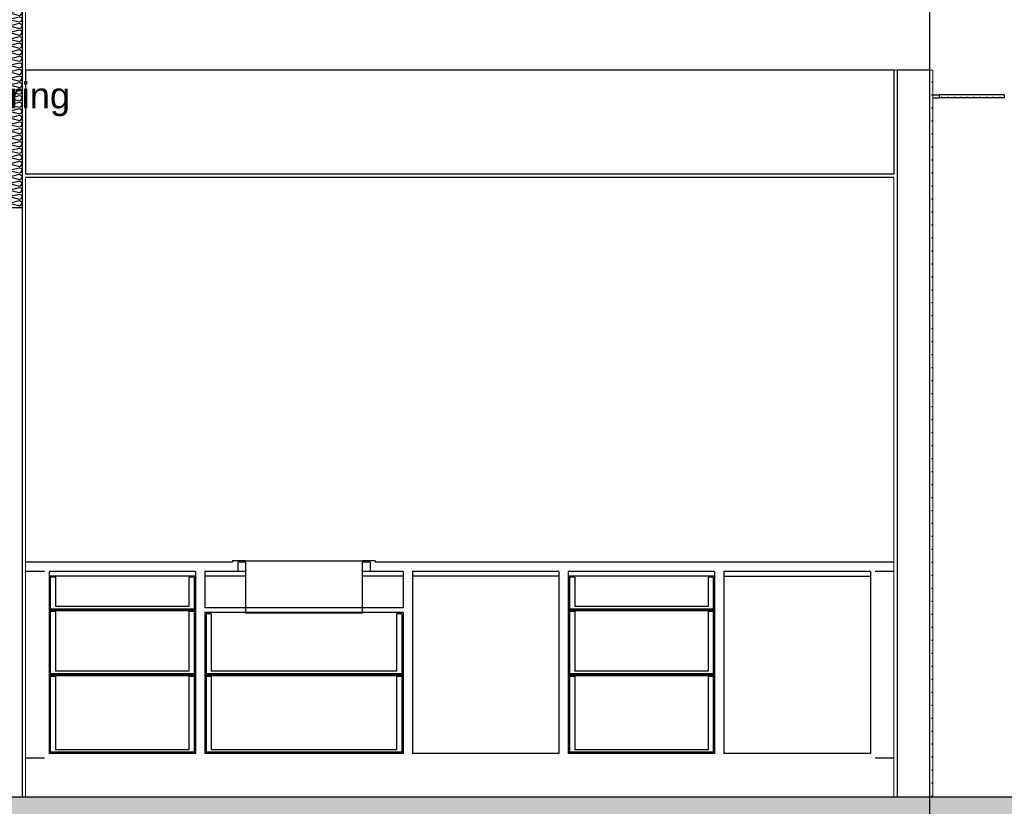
# Model space of a CAD drawing. Header units: millimetres. Extents: x -8544 to 51179, y -2070 to 39312.
# Tile 121 of 165: x 28312 to 32105, y 3785 to 6815. Entities that reach past the tile are written whole.
import ezdxf
from ezdxf.enums import TextEntityAlignment as Align

# ---------------------------------------------------------------- set-up
doc = ezdxf.new("R2010")
doc.units = ezdxf.units.MM
doc.header["$LTSCALE"] = 0.5
doc.header["$MEASUREMENT"] = 0
doc.linetypes.add('Akselinje', pattern=[1500, 1000, -200, 100, -200])
doc.linetypes.add('PLINE', pattern=[0])
doc.layers.add('236- Innvendig kledning og overflate(Nye konstruksjoner)', color=7, linetype='Continuous', lineweight=0)
for name, color, linetype in [('242- Ikke-bærende innervegger (Skravur)(Nye konstruksjoner)', 7, 'Continuous'), ('242- Ikke-bærende innervegger(Nye konstruksjoner)', 7, 'Continuous'), ('245- Skjørt (Skravur)(Nye konstruksjoner)', 7, 'Continuous'), ('245- Skjørt(Nye konstruksjoner)', 7, 'Continuous'), ('252- Gulv på grunn_ bunnplate', 7, 'Continuous'), ('252- Gulv på grunn_ bunnplate (Skravur)', 7, 'Continuous'), ('256- Faste himlinger og overflatebehandling (Skravur)(Nye konstruksjoner)', 7, 'Continuous'), ('256- Faste himlinger og overflatebehandling(Nye konstruksjoner)', 7, 'Continuous'), ('257- Systemhimlinger (Skravur)(Nye konstruksjoner)', 7, 'Continuous'), ('257- Systemhimlinger(Nye konstruksjoner)', 7, 'Continuous'), ('273- Kjøkkeninnredning(Nye konstruksjoner)', 7, 'Continuous'), ('82-- Modullinjer', 7, 'Continuous'), ('832- Tekst bygning(Nye konstruksjoner)', 7, 'Continuous')]:
    doc.layers.add(name, color=color, linetype=linetype)
doc.styles.add('GENERATED_STYLE_1', font='arial.ttf')
doc.styles.add('GENERATED_STYLE_3', font='arial.ttf')
doc.dimstyles.new('GENERATED_STYLE__2', dxfattribs={"dimtxt": 0.18, "dimasz": 182.4, "dimexe": 0.18, "dimexo": 0.0625, "dimgap": 0, "dimtad": 0, "dimtih": 1, "dimtoh": 1, "dimdec": 4, "dimzin": 0, "dimdsep": 46, "dimcen": 0.09, "dimadec": 0, "dimazin": 0, "dimtfac": 1, "dimtdec": 4, "dimtmove": 0, "dimatfit": 3, "dimldrblk": 'ARROWHEAD_5', "dimfxl": 1, "dimtolj": 1, "dimtzin": 0, "dimarcsym": 0})
pattern_1 = [(270, (0, 0), (86.60254, 0), [0, -50]), (270, (43.3, -25), (86.60254, 0), [0, -50])]

# ---------------------------------------------------------------- blocks, each defined once
blk = doc.blocks.new('*X71')
at = {"layer": '245- Skjørt (Skravur)(Nye konstruksjoner)', "linetype": 'PLINE'}
for p, q in [((28282, 6869.7), (28281.3, 6870)), ((28282, 6869.7), (28283.2, 6870)), ((28318.1, 6860.1), (28321.9, 6867)), ((28320.3, 6870), (28321.9, 6867)), ((28275.2, 6861.3), (28271.9, 6854.4)), ((28275.2, 6847.5), (28271.9, 6854.4)), ((28275.2, 6836), (28271.9, 6829.1)), ((28275.2, 6822.2), (28271.9, 6829.1)), ((28282, 6864.4), (28275.2, 6861.3)), ((28282, 6844.4), (28275.2, 6847.5)), ((28282, 6839.1), (28275.2, 6836)), ((28282, 6864.4), (28311.3, 6857.1)), ((28282, 6844.4), (28311.3, 6851.7)), ((28282, 6839.1), (28311.3, 6831.8)), ((28311.3, 6857.1), (28318.1, 6860.1)), ((28311.3, 6851.7), (28318.1, 6848.7)), ((28311.3, 6831.8), (28318.1, 6834.8)), ((28318.1, 6848.7), (28321.9, 6841.8)), ((28318.1, 6834.8), (28321.9, 6841.8)), ((28275.2, 6810.7), (28271.9, 6803.8)), ((28275.2, 6796.9), (28271.9, 6803.8)), ((28282, 6819.1), (28275.2, 6822.2)), ((28282, 6813.8), (28275.2, 6810.7)), ((28282, 6793.8), (28275.2, 6796.9)), ((28282, 6819.1), (28311.3, 6826.5)), ((28282, 6813.8), (28311.3, 6806.5)), ((28282, 6793.8), (28311.3, 6801.2)), ((28311.3, 6826.5), (28318.1, 6823.4)), ((28311.3, 6806.5), (28318.1, 6809.6)), ((28311.3, 6801.2), (28318.1, 6798.1)), ((28318.1, 6823.4), (28321.9, 6816.5)), ((28318.1, 6809.6), (28321.9, 6816.5)), ((28318.1, 6798.1), (28321.9, 6791.2)), ((28318.1, 6784.3), (28321.9, 6791.2)), ((28275.2, 6785.4), (28271.9, 6778.5)), ((28275.2, 6771.6), (28271.9, 6778.5)), ((28275.2, 6760.1), (28271.9, 6753.2)), ((28275.2, 6746.3), (28271.9, 6753.2)), ((28282, 6788.5), (28275.2, 6785.4)), ((28282, 6768.5), (28275.2, 6771.6)), ((28282, 6763.2), (28275.2, 6760.1)), ((28282, 6788.5), (28311.3, 6781.2)), ((28282, 6768.5), (28311.3, 6775.9)), ((28282, 6763.2), (28311.3, 6755.9)), ((28311.3, 6781.2), (28318.1, 6784.3)), ((28311.3, 6775.9), (28318.1, 6772.8)), ((28311.3, 6755.9), (28318.1, 6759)), ((28318.1, 6772.8), (28321.9, 6765.9)), ((28318.1, 6759), (28321.9, 6765.9)), ((28275.2, 6734.8), (28271.9, 6727.9)), ((28275.2, 6721), (28271.9, 6727.9)), ((28282, 6743.2), (28275.2, 6746.3)), ((28282, 6737.9), (28275.2, 6734.8)), ((28282, 6717.9), (28275.2, 6721)), ((28282, 6743.2), (28311.3, 6750.6)), ((28282, 6737.9), (28311.3, 6730.6)), ((28282, 6717.9), (28311.3, 6725.3)), ((28311.3, 6750.6), (28318.1, 6747.5)), ((28311.3, 6730.6), (28318.1, 6733.7)), ((28311.3, 6725.3), (28318.1, 6722.2)), ((28318.1, 6747.5), (28321.9, 6740.6)), ((28318.1, 6733.7), (28321.9, 6740.6)), ((28318.1, 6722.2), (28321.9, 6715.3)), ((28318.1, 6708.4), (28321.9, 6715.3)), ((28275.2, 6709.6), (28271.9, 6702.6)), ((28275.2, 6695.7), (28271.9, 6702.6)), ((28275.2, 6684.3), (28271.9, 6677.3)), ((28275.2, 6670.4), (28271.9, 6677.3)), ((28282, 6712.6), (28275.2, 6709.6)), ((28282, 6692.7), (28275.2, 6695.7)), ((28282, 6687.3), (28275.2, 6684.3)), ((28282, 6712.6), (28311.3, 6705.3)), ((28282, 6692.7), (28311.3, 6700)), ((28282, 6687.3), (28311.3, 6680)), ((28311.3, 6705.3), (28318.1, 6708.4)), ((28311.3, 6700), (28318.1, 6696.9)), ((28311.3, 6680), (28318.1, 6683.1)), ((28318.1, 6696.9), (28321.9, 6690)), ((28318.1, 6683.1), (28321.9, 6690)), ((28275.2, 6659), (28271.9, 6652.1)), ((28275.2, 6645.1), (28271.9, 6652.1)), ((28282, 6667.4), (28275.2, 6670.4)), ((28282, 6662), (28275.2, 6659)), ((28282, 6642.1), (28275.2, 6645.1)), ((28282, 6667.4), (28311.3, 6674.7)), ((28282, 6662), (28311.3, 6654.7)), ((28282, 6642.1), (28311.3, 6649.4)), ((28311.3, 6674.7), (28318.1, 6671.6)), ((28311.3, 6654.7), (28318.1, 6657.8)), ((28311.3, 6649.4), (28318.1, 6646.3)), ((28318.1, 6671.6), (28321.9, 6664.7)), ((28318.1, 6657.8), (28321.9, 6664.7)), ((28318.1, 6646.3), (28321.9, 6639.4)), ((28318.1, 6632.5), (28321.9, 6639.4)), ((28275.2, 6633.7), (28271.9, 6626.8)), ((28275.2, 6619.9), (28271.9, 6626.8)), ((28275.2, 6608.4), (28271.9, 6601.5)), ((28275.2, 6594.6), (28271.9, 6601.5)), ((28282, 6636.8), (28275.2, 6633.7)), ((28282, 6616.8), (28275.2, 6619.9)), ((28282, 6611.5), (28275.2, 6608.4)), ((28282, 6636.8), (28311.3, 6629.4)), ((28282, 6616.8), (28311.3, 6624.1)), ((28282, 6611.5), (28311.3, 6604.1)), ((28311.3, 6629.4), (28318.1, 6632.5)), ((28311.3, 6624.1), (28318.1, 6621)), ((28311.3, 6604.1), (28318.1, 6607.2)), ((28318.1, 6621), (28321.9, 6614.1)), ((28318.1, 6607.2), (28321.9, 6614.1)), ((28275.2, 6583.1), (28271.9, 6576.2)), ((28275.2, 6569.3), (28271.9, 6576.2)), ((28282, 6591.5), (28275.2, 6594.6)), ((28282, 6586.2), (28275.2, 6583.1)), ((28282, 6566.2), (28275.2, 6569.3)), ((28282, 6591.5), (28311.3, 6598.8)), ((28282, 6586.2), (28311.3, 6578.8)), ((28282, 6566.2), (28311.3, 6573.5)), ((28311.3, 6598.8), (28318.1, 6595.7)), ((28311.3, 6578.8), (28318.1, 6581.9)), ((28311.3, 6573.5), (28318.1, 6570.4)), ((28318.1, 6595.7), (28321.9, 6588.8)), ((28318.1, 6581.9), (28321.9, 6588.8)), ((28318.1, 6570.4), (28321.9, 6563.5)), ((28318.1, 6556.6), (28321.9, 6563.5)), ((28275.2, 6557.8), (28271.9, 6550.9)), ((28275.2, 6544), (28271.9, 6550.9)), ((28275.2, 6532.5), (28271.9, 6525.6)), ((28275.2, 6518.7), (28271.9, 6525.6)), ((28282, 6560.9), (28275.2, 6557.8)), ((28282, 6540.9), (28275.2, 6544)), ((28282, 6535.6), (28275.2, 6532.5)), ((28282, 6560.9), (28311.3, 6553.5)), ((28282, 6540.9), (28311.3, 6548.2)), ((28282, 6535.6), (28311.3, 6528.2)), ((28311.3, 6553.5), (28318.1, 6556.6)), ((28311.3, 6548.2), (28318.1, 6545.1)), ((28311.3, 6528.2), (28318.1, 6531.3)), ((28318.1, 6545.1), (28321.9, 6538.2)), ((28318.1, 6531.3), (28321.9, 6538.2)), ((28275.2, 6507.2), (28271.9, 6500.3)), ((28275.2, 6493.4), (28271.9, 6500.3)), ((28282, 6515.6), (28275.2, 6518.7)), ((28282, 6510.3), (28275.2, 6507.2)), ((28282, 6490.3), (28275.2, 6493.4)), ((28282, 6515.6), (28311.3, 6522.9)), ((28282, 6510.3), (28311.3, 6503)), ((28282, 6490.3), (28311.3, 6497.6)), ((28311.3, 6522.9), (28318.1, 6519.9)), ((28311.3, 6503), (28318.1, 6506)), ((28311.3, 6497.6), (28318.1, 6494.6)), ((28318.1, 6519.9), (28321.9, 6512.9)), ((28318.1, 6506), (28321.9, 6512.9)), ((28318.1, 6494.6), (28321.9, 6487.7)), ((28318.1, 6480.7), (28321.9, 6487.7)), ((28275.2, 6481.9), (28271.9, 6475)), ((28275.2, 6468.1), (28271.9, 6475)), ((28275.2, 6456.6), (28271.9, 6449.7)), ((28275.2, 6442.8), (28271.9, 6449.7)), ((28282, 6485), (28275.2, 6481.9)), ((28282, 6465), (28275.2, 6468.1)), ((28282, 6459.7), (28275.2, 6456.6)), ((28282, 6485), (28311.3, 6477.7)), ((28282, 6465), (28311.3, 6472.3)), ((28282, 6459.7), (28311.3, 6452.4)), ((28311.3, 6477.7), (28318.1, 6480.7)), ((28311.3, 6472.3), (28318.1, 6469.3)), ((28311.3, 6452.4), (28318.1, 6455.5)), ((28318.1, 6469.3), (28321.9, 6462.4)), ((28318.1, 6455.5), (28321.9, 6462.4)), ((28275.2, 6431.3), (28271.9, 6424.4)), ((28275.2, 6417.5), (28271.9, 6424.4)), ((28282, 6439.7), (28275.2, 6442.8)), ((28282, 6434.4), (28275.2, 6431.3)), ((28282, 6414.4), (28275.2, 6417.5)), ((28282, 6439.7), (28311.3, 6447.1)), ((28282, 6434.4), (28311.3, 6427.1)), ((28282, 6414.4), (28311.3, 6421.8)), ((28311.3, 6447.1), (28318.1, 6444)), ((28311.3, 6427.1), (28318.1, 6430.2)), ((28311.3, 6421.8), (28318.1, 6418.7)), ((28318.1, 6444), (28321.9, 6437.1)), ((28318.1, 6430.2), (28321.9, 6437.1)), ((28318.1, 6418.7), (28321.9, 6411.8)), ((28318.1, 6404.9), (28321.9, 6411.8)), ((28275.2, 6406), (28271.9, 6399.1)), ((28275.2, 6392.2), (28271.9, 6399.1)), ((28275.2, 6380.7), (28271.9, 6373.8)), ((28275.2, 6366.9), (28271.9, 6373.8)), ((28282, 6409.1), (28275.2, 6406)), ((28282, 6389.1), (28275.2, 6392.2)), ((28282, 6383.8), (28275.2, 6380.7)), ((28282, 6409.1), (28311.3, 6401.8)), ((28282, 6389.1), (28311.3, 6396.5)), ((28282, 6383.8), (28311.3, 6376.5)), ((28311.3, 6401.8), (28318.1, 6404.9)), ((28311.3, 6396.5), (28318.1, 6393.4)), ((28311.3, 6376.5), (28318.1, 6379.6)), ((28318.1, 6393.4), (28321.9, 6386.5)), ((28318.1, 6379.6), (28321.9, 6386.5)), ((28275.2, 6355.4), (28271.9, 6348.5)), ((28275.2, 6341.6), (28271.9, 6348.5)), ((28282, 6363.8), (28275.2, 6366.9)), ((28282, 6358.5), (28275.2, 6355.4)), ((28282, 6338.6), (28275.2, 6341.6)), ((28282, 6363.8), (28311.3, 6371.2)), ((28282, 6358.5), (28311.3, 6351.2)), ((28282, 6338.6), (28311.3, 6345.9)), ((28311.3, 6371.2), (28318.1, 6368.1)), ((28311.3, 6351.2), (28318.1, 6354.3)), ((28311.3, 6345.9), (28318.1, 6342.8)), ((28318.1, 6368.1), (28321.9, 6361.2)), ((28318.1, 6354.3), (28321.9, 6361.2)), ((28318.1, 6342.8), (28321.9, 6335.9)), ((28318.1, 6329), (28321.9, 6335.9)), ((28275.2, 6330.2), (28271.9, 6323.2)), ((28275.2, 6316.3), (28271.9, 6323.2)), ((28275.2, 6304.9), (28271.9, 6298)), ((28275.2, 6291), (28271.9, 6298)), ((28282, 6333.2), (28275.2, 6330.2)), ((28282, 6313.3), (28275.2, 6316.3)), ((28282, 6307.9), (28275.2, 6304.9)), ((28282, 6333.2), (28311.3, 6325.9)), ((28282, 6313.3), (28311.3, 6320.6)), ((28282, 6307.9), (28311.3, 6300.6)), ((28311.3, 6325.9), (28318.1, 6329)), ((28311.3, 6320.6), (28318.1, 6317.5)), ((28311.3, 6300.6), (28318.1, 6303.7)), ((28318.1, 6317.5), (28321.9, 6310.6)), ((28318.1, 6303.7), (28321.9, 6310.6)), ((28275.2, 6279.6), (28271.9, 6272.7)), ((28275.2, 6265.8), (28271.9, 6272.7)), ((28282, 6288), (28275.2, 6291)), ((28282, 6282.7), (28275.2, 6279.6)), ((28282, 6262.7), (28275.2, 6265.8)), ((28282, 6288), (28311.3, 6295.3)), ((28282, 6282.7), (28311.3, 6275.3)), ((28282, 6262.7), (28311.3, 6270)), ((28311.3, 6295.3), (28318.1, 6292.2)), ((28311.3, 6275.3), (28318.1, 6278.4)), ((28311.3, 6270), (28318.1, 6266.9)), ((28318.1, 6292.2), (28321.9, 6285.3)), ((28318.1, 6278.4), (28321.9, 6285.3)), ((28318.1, 6266.9), (28321.9, 6260)), ((28318.1, 6253.1), (28321.9, 6260)), ((28275.2, 6254.3), (28271.9, 6247.4)), ((28275.2, 6240.5), (28271.9, 6247.4)), ((28275.2, 6229), (28271.9, 6222.1)), ((28275.2, 6215.2), (28271.9, 6222.1)), ((28282, 6257.4), (28275.2, 6254.3)), ((28282, 6237.4), (28275.2, 6240.5)), ((28282, 6232.1), (28275.2, 6229)), ((28282, 6257.4), (28311.3, 6250)), ((28282, 6237.4), (28311.3, 6244.7)), ((28282, 6232.1), (28311.3, 6224.7)), ((28311.3, 6250), (28318.1, 6253.1)), ((28311.3, 6244.7), (28318.1, 6241.6)), ((28311.3, 6224.7), (28318.1, 6227.8)), ((28318.1, 6241.6), (28321.9, 6234.7)), ((28318.1, 6227.8), (28321.9, 6234.7)), ((28275.2, 6203.7), (28271.9, 6196.8)), ((28275.2, 6189.9), (28271.9, 6196.8)), ((28282, 6212.1), (28275.2, 6215.2)), ((28282, 6206.8), (28275.2, 6203.7)), ((28282, 6186.8), (28275.2, 6189.9)), ((28282, 6212.1), (28311.3, 6219.4)), ((28282, 6206.8), (28311.3, 6199.4)), ((28282, 6186.8), (28311.3, 6194.1)), ((28311.3, 6219.4), (28318.1, 6216.3)), ((28311.3, 6199.4), (28318.1, 6202.5)), ((28311.3, 6194.1), (28318.1, 6191)), ((28318.1, 6216.3), (28321.9, 6209.4)), ((28318.1, 6202.5), (28321.9, 6209.4)), ((28318.1, 6191), (28321.9, 6184.1)), ((28318.1, 6177.2), (28321.9, 6184.1)), ((28275.2, 6178.4), (28271.9, 6171.5)), ((28275.2, 6164.6), (28271.9, 6171.5)), ((28275.2, 6153.1), (28271.9, 6146.2)), ((28275.2, 6139.3), (28271.9, 6146.2)), ((28282, 6181.5), (28275.2, 6178.4)), ((28282, 6161.5), (28275.2, 6164.6)), ((28282, 6156.2), (28275.2, 6153.1)), ((28282, 6181.5), (28311.3, 6174.1)), ((28282, 6161.5), (28311.3, 6168.8)), ((28282, 6156.2), (28311.3, 6148.9)), ((28311.3, 6174.1), (28318.1, 6177.2)), ((28311.3, 6168.8), (28318.1, 6165.8)), ((28311.3, 6148.9), (28318.1, 6151.9)), ((28318.1, 6165.8), (28321.9, 6158.8)), ((28318.1, 6151.9), (28321.9, 6158.8)), ((28275.2, 6127.8), (28271.9, 6120.9)), ((28275.2, 6114), (28271.9, 6120.9)), ((28282, 6136.2), (28275.2, 6139.3)), ((28282, 6130.9), (28275.2, 6127.8)), ((28282, 6110.9), (28275.2, 6114)), ((28282, 6136.2), (28311.3, 6143.5)), ((28282, 6130.9), (28311.3, 6123.6)), ((28282, 6110.9), (28311.3, 6118.2)), ((28311.3, 6143.5), (28318.1, 6140.5)), ((28311.3, 6123.6), (28318.1, 6126.6)), ((28311.3, 6118.2), (28318.1, 6115.2)), ((28318.1, 6140.5), (28321.9, 6133.6)), ((28318.1, 6126.6), (28321.9, 6133.6)), ((28318.1, 6115.2), (28321.9, 6108.3)), ((28318.1, 6101.4), (28321.9, 6108.3)), ((28275.2, 6102.5), (28271.9, 6095.6)), ((28274.6, 6090), (28271.9, 6095.6)), ((28282, 6105.6), (28275.2, 6102.5)), ((28282, 6105.6), (28311.3, 6098.3)), ((28299.5, 6090), (28311.3, 6093)), ((28311.3, 6098.3), (28318.1, 6101.4)), ((28311.3, 6093), (28317.8, 6090))]:
    blk.add_line(p, q, dxfattribs=at)
blk = doc.blocks.new('Standard grid marker[14]', base_point=(31816.9, 12550))
at = {"layer": '82-- Modullinjer', "linetype": 'Akselinje'}
blk.add_line((31816.9, 12350), (31816.9, 1550), dxfattribs=at)
at = {"layer": '82-- Modullinjer', "style": 'GENERATED_STYLE_1'}
for tag, p in [('AC_MarkerText_1_0', (31816.9, 12887.5)), ('AC_MarkerText_1_1', (31816.9, 1187.5))]:
    blk.add_attdef(tag, text='', height=175, rotation=360, dxfattribs=at).set_placement(p, align=Align.TOP_CENTER)
blk = doc.blocks.new('ARROWHEAD_5')
at = {"linetype": 'Continuous'}
blk.add_hatch(color=256, dxfattribs=at).paths.add_polyline_path([(-1, 0.2679), (0, 0), (-1, -0.2679)])
blk.add_line((0, 0), (-1, 0), dxfattribs=at)

msp = doc.modelspace()

# ---------------------------------------------------------------- hatches: boundary and pattern name
at = {"layer": '242- Ikke-bærende innervegger (Skravur)(Nye konstruksjoner)', "linetype": 'Continuous'}
h = msp.add_hatch(dxfattribs=at)
h.set_pattern_fill('Gips', color=256, style=0, pattern_type=2)
h.set_pattern_definition(pattern_1)
h.paths.add_polyline_path([(31691.9, 6620), (31679.4, 6620), (31679.4, 3820), (31691.9, 3820)])
h = msp.add_hatch(dxfattribs=at)
h.set_pattern_fill('Gips', color=256, style=0, pattern_type=2)
h.set_pattern_definition(pattern_1)
h.paths.add_polyline_path([(31829.4, 6620), (31816.9, 6620), (31816.9, 3820), (31829.4, 3820)])
h = msp.add_hatch(dxfattribs=at)
h.set_pattern_fill('Gips', color=256, style=0, pattern_type=2)
h.set_pattern_definition(pattern_1)
h.paths.add_polyline_path([(28321.9, 3820), (28334.4, 3820), (28334.4, 6090), (28321.9, 6090)])
at = {"layer": '245- Skjørt (Skravur)(Nye konstruksjoner)', "linetype": 'Continuous'}
h = msp.add_hatch(dxfattribs=at)
h.set_pattern_fill('Gips', color=256, style=0, pattern_type=2)
h.set_pattern_definition(pattern_1)
h.paths.add_polyline_path([(28334.4, 6870), (28321.9, 6870), (28321.9, 6090), (28334.4, 6090)])
at = {"layer": '252- Gulv på grunn_ bunnplate (Skravur)', "linetype": 'Continuous'}
h = msp.add_hatch(dxfattribs=at)
h.set_pattern_fill('Betong_strukturell', color=256, style=0, pattern_type=2)
h.set_pattern_definition([(0, (0, 0), (0, 311.7692), [30, -150]), (0, (90, 155.9), (0, 311.7692), [30, -150]), (60, (0, 0), (-270, 155.8846), [30, -150]), (60, (180, 0), (-270, 155.8846), [30, -150]), (120, (30, 0), (270, 155.8846), [30, -150]), (120, (210, 0), (270, 155.8846), [30, -150]), (0, (0, 30), (0, 60), [0, -60, 0, -90]), (45, (30, 30), (-42.42641, 42.42641), [0, -45, 0, -75])])
h.paths.add_polyline_path([(12116.9, 3750), (43797.4, 3750), (43797.4, 3820), (12116.9, 3820)])
at = {"layer": '256- Faste himlinger og overflatebehandling (Skravur)(Nye konstruksjoner)', "linetype": 'Continuous'}
h = msp.add_hatch(dxfattribs=at)
h.set_pattern_fill('Gips', color=256, style=0, pattern_type=2)
h.set_pattern_definition([(0, (0, 0), (0, 86.60254), [0, -50]), (0, (25, 43.3), (0, 86.60254), [0, -50])])
h.paths.add_polyline_path([(31679.4, 6220), (28334.4, 6220), (28334.4, 6207.5), (31679.4, 6207.5)])
at = {"layer": '257- Systemhimlinger (Skravur)(Nye konstruksjoner)', "linetype": 'Continuous'}
h = msp.add_hatch(dxfattribs=at)
h.set_pattern_fill('Prikker_tett', color=256, style=0, pattern_type=2)
h.set_pattern_definition([(0, (0, 0), (0, 43.30127), [0, -25]), (0, (12.5, 21.65), (0, 43.30127), [0, -25])])
h.paths.add_polyline_path([(31853.4, 6514), (32104.9, 6514), (32104.9, 6526), (31853.4, 6526)])

# ---------------------------------------------------------------- linework, layer by layer
at = {"layer": '236- Innvendig kledning og overflate(Nye konstruksjoner)', "linetype": 'PLINE'}
for p, q in [((28334.4, 6870), (28334.4, 6620)), ((31691.9, 6620), (31679.4, 6620)), ((31829.4, 6620), (31816.9, 6620)), ((31829.4, 6620), (31829.4, 3820)), ((28334.4, 6207.5), (28334.4, 6090)), ((31679.4, 6207.5), (31679.4, 4725)), ((28334.4, 6090), (28334.4, 4725)), ((28334.4, 4725), (28334.4, 4690)), ((31679.4, 4725), (31679.4, 4690)), ((28334.4, 4690), (28334.4, 4689)), ((28334.4, 4689), (28334.4, 3971)), ((31679.4, 4690), (31679.4, 4689)), ((31679.4, 4689), (31679.4, 3971)), ((28334.4, 3971), (28334.4, 3970)), ((28334.4, 3970), (28334.4, 3820)), ((31679.4, 3971), (31679.4, 3970)), ((31679.4, 3970), (31679.4, 3820))]:
    msp.add_line(p, q, dxfattribs=at)
at = {"layer": '242- Ikke-bærende innervegger(Nye konstruksjoner)', "linetype": 'PLINE'}
for p, q in [((31691.9, 6620), (31691.9, 3820)), ((31816.9, 6620), (31691.9, 6620)), ((31816.9, 6620), (31816.9, 3820)), ((28321.9, 6090), (28271.9, 6090)), ((28321.9, 6090), (28321.9, 3820)), ((29461.9, 4291), (29461.9, 4289))]:
    msp.add_line(p, q, dxfattribs=at)
at = {"layer": '245- Skjørt(Nye konstruksjoner)', "linetype": 'PLINE'}
for p, q in [((28321.9, 6870), (28321.9, 6090)), ((28334.4, 6620), (28334.4, 6220)), ((31679.4, 6620), (28334.4, 6620)), ((31679.4, 6620), (31679.4, 6220))]:
    msp.add_line(p, q, dxfattribs=at)
at = {"layer": '252- Gulv på grunn_ bunnplate', "linetype": 'PLINE'}
msp.add_line((40961.9, 3820), (31829.4, 3820), dxfattribs=at)
at = {"layer": '252- Gulv på grunn_ bunnplate', "linetype": 'PLINE', "flags": 128}
msp.add_lwpolyline([(31829.4, 3820), (31816.9, 3820), (31691.9, 3820), (31679.4, 3820), (31006.9, 3820), (30406.9, 3820), (29806.9, 3820), (29006.9, 3820), (28334.4, 3820), (28321.9, 3820), (28236.9, 3820), (28224.4, 3820), (28221.9, 3820), (28211.9, 3820), (28121.9, 3820), (28109.4, 3820), (28096.9, 3820), (25946.9, 3820)], dxfattribs=at)
at = {"layer": '256- Faste himlinger og overflatebehandling(Nye konstruksjoner)', "linetype": 'PLINE'}
for p, q in [((31829.4, 6526), (31853.4, 6526)), ((31829.4, 6514), (31853.4, 6514)), ((31679.4, 6220), (28334.4, 6220)), ((31679.4, 6207.5), (28334.4, 6207.5))]:
    msp.add_line(p, q, dxfattribs=at)
at = {"layer": '257- Systemhimlinger(Nye konstruksjoner)', "linetype": 'PLINE'}
for p, q in [((31853.4, 6526), (31853.4, 6514)), ((32104.9, 6526), (31853.4, 6526)), ((32104.9, 6526), (32104.9, 6514)), ((32104.9, 6514), (31853.4, 6514))]:
    msp.add_line(p, q, dxfattribs=at)
at = {"layer": '273- Kjøkkeninnredning(Nye konstruksjoner)', "linetype": 'PLINE'}
for p, q in [((29006.9, 4725), (28334.4, 4725)), ((29131.9, 4725), (29006.9, 4725)), ((29131.9, 4730), (29131.9, 4725)), ((29181.9, 4730), (29131.9, 4730)), ((29151.9, 4725), (29151.9, 4690)), ((29181.9, 4725), (29151.9, 4725)), ((29181.9, 4730), (29182.2, 4730)), ((29182.2, 4730), (29183.1, 4730)), ((29183.1, 4730), (29184.6, 4730)), ((29184.6, 4730), (29186.6, 4730)), ((29186.6, 4730), (29189.1, 4730)), ((29189.1, 4730), (29191.9, 4730)), ((29191.9, 4730), (29195.1, 4730)), ((29195.1, 4730), (29198.5, 4730)), ((29198.5, 4730), (29201.9, 4730)), ((29201.9, 4730), (29611.9, 4730)), ((29611.9, 4730), (29615.4, 4730)), ((29615.4, 4730), (29618.8, 4730)), ((29618.8, 4730), (29621.9, 4730)), ((29621.9, 4730), (29624.8, 4730)), ((29624.8, 4730), (29627.2, 4730)), ((29627.2, 4730), (29629.2, 4730)), ((29629.2, 4730), (29630.7, 4730)), ((29630.7, 4730), (29631.6, 4730)), ((29631.6, 4730), (29631.9, 4730)), ((29681.9, 4730), (29631.9, 4730)), ((29661.9, 4725), (29631.9, 4725)), ((29661.9, 4725), (29661.9, 4690)), ((29681.9, 4730), (29681.9, 4725)), ((29806.9, 4725), (29681.9, 4725)), ((30406.9, 4725), (29806.9, 4725)), ((31006.9, 4725), (30406.9, 4725)), ((31679.4, 4725), (31006.9, 4725)), ((28406.9, 4690), (28334.4, 4690)), ((28406.9, 4689), (28334.4, 4689)), ((28406.9, 4690), (28406.9, 4689)), ((28424.9, 4690), (28424.9, 3988)), ((28988.9, 4690), (28424.9, 4690)), ((28988.9, 4672), (28424.9, 4672)), ((28449.9, 4667), (28429.9, 4667)), ((28449.9, 4667), (28449.9, 4555)), ((28963.9, 4667), (28963.9, 4555)), ((28983.9, 4667), (28963.9, 4667)), ((28988.9, 4690), (28988.9, 3988)), ((29024.9, 4690), (29024.9, 4549)), ((29151.9, 4690), (29024.9, 4690)), ((29181.9, 4672), (29024.9, 4672)), ((29152.2, 4690), (29151.9, 4690)), ((29153.1, 4690), (29152.2, 4690)), ((29154.6, 4690), (29153.1, 4690)), ((29181.9, 4690), (29154.6, 4690)), ((29659.2, 4690), (29631.9, 4690)), ((29788.9, 4672), (29631.9, 4672)), ((29660.7, 4690), (29659.2, 4690)), ((29661.6, 4690), (29660.7, 4690)), ((29661.9, 4690), (29661.6, 4690)), ((29788.9, 4690), (29661.9, 4690)), ((29788.9, 4690), (29788.9, 4549)), ((29824.9, 4690), (29824.9, 3988)), ((30388.9, 4690), (29824.9, 4690)), ((30388.9, 4672), (29824.9, 4672)), ((30388.9, 4690), (30388.9, 3988)), ((30424.9, 4690), (30424.9, 3988)), ((30988.9, 4690), (30424.9, 4690)), ((30988.9, 4672), (30424.9, 4672)), ((30449.9, 4667), (30429.9, 4667)), ((30449.9, 4667), (30449.9, 4555)), ((30963.9, 4667), (30963.9, 4555)), ((30983.9, 4667), (30963.9, 4667)), ((30988.9, 4690), (30988.9, 3988)), ((31024.9, 4690), (31024.9, 3988)), ((31588.9, 4690), (31024.9, 4690)), ((31024.9, 4672), (31588.9, 4672)), ((31588.9, 4690), (31588.9, 3988)), ((31606.9, 4690), (31606.9, 4689)), ((31679.4, 4690), (31606.9, 4690)), ((31679.4, 4689), (31606.9, 4689)), ((28963.9, 4555), (28449.9, 4555)), ((30963.9, 4555), (30449.9, 4555)), ((28988.9, 4541), (28424.9, 4541)), ((28424.9, 4539), (28988.9, 4539)), ((28983.9, 4545), (28429.9, 4545)), ((28449.9, 4535), (28429.9, 4535)), ((28449.9, 4535), (28449.9, 4305)), ((28963.9, 4535), (28963.9, 4305)), ((28983.9, 4535), (28963.9, 4535)), ((29788.9, 4549), (29024.9, 4549)), ((29024.9, 4531), (29024.9, 3988)), ((29788.9, 4531), (29024.9, 4531)), ((29049.9, 4526), (29029.9, 4526)), ((29049.9, 4526), (29049.9, 4305)), ((29181.9, 4530), (29631.9, 4530)), ((29763.9, 4526), (29763.9, 4305)), ((29783.9, 4526), (29763.9, 4526)), ((29788.9, 4531), (29788.9, 3988)), ((30988.9, 4541), (30424.9, 4541)), ((30424.9, 4539), (30988.9, 4539)), ((30983.9, 4545), (30429.9, 4545)), ((30449.9, 4535), (30429.9, 4535)), ((30449.9, 4535), (30449.9, 4305)), ((30963.9, 4535), (30963.9, 4305)), ((30983.9, 4535), (30963.9, 4535)), ((28988.9, 4291), (28424.9, 4291)), ((28424.9, 4289), (28988.9, 4289)), ((28983.9, 4295), (28429.9, 4295)), ((28963.9, 4305), (28449.9, 4305)), ((29788.9, 4291), (29024.9, 4291)), ((29024.9, 4289), (29788.9, 4289)), ((29783.9, 4295), (29029.9, 4295)), ((29763.9, 4305), (29049.9, 4305)), ((30988.9, 4291), (30424.9, 4291)), ((30424.9, 4289), (30988.9, 4289)), ((30983.9, 4295), (30429.9, 4295)), ((30963.9, 4305), (30449.9, 4305)), ((28449.9, 4285), (28429.9, 4285)), ((28449.9, 4285), (28449.9, 4003)), ((28963.9, 4285), (28963.9, 4003)), ((28983.9, 4285), (28963.9, 4285)), ((29049.9, 4285), (29029.9, 4285)), ((29049.9, 4285), (29049.9, 4003)), ((29763.9, 4285), (29763.9, 4003)), ((29783.9, 4285), (29763.9, 4285)), ((30449.9, 4285), (30429.9, 4285)), ((30449.9, 4285), (30449.9, 4003)), ((30963.9, 4285), (30963.9, 4003)), ((30983.9, 4285), (30963.9, 4285)), ((28988.9, 3988), (28424.9, 3988)), ((28983.9, 3993), (28429.9, 3993)), ((28963.9, 4003), (28449.9, 4003)), ((29788.9, 3988), (29024.9, 3988)), ((29783.9, 3993), (29029.9, 3993)), ((29763.9, 4003), (29049.9, 4003)), ((30388.9, 3988), (29824.9, 3988)), ((30988.9, 3988), (30424.9, 3988)), ((30983.9, 3993), (30429.9, 3993)), ((30963.9, 4003), (30449.9, 4003)), ((31588.9, 3988), (31024.9, 3988)), ((28406.9, 3971), (28334.4, 3971)), ((28406.9, 3970), (28334.4, 3970)), ((28406.9, 3971), (28406.9, 3970)), ((31606.9, 3971), (31606.9, 3970)), ((31679.4, 3971), (31606.9, 3971)), ((31679.4, 3970), (31606.9, 3970))]:
    msp.add_line(p, q, dxfattribs=at)
at = {"layer": '273- Kjøkkeninnredning(Nye konstruksjoner)', "linetype": 'PLINE', "flags": 128}
for points in [[(29181.9, 4730), (29181.9, 4725), (29181.9, 4530)], [(29631.9, 4530), (29631.9, 4725), (29631.9, 4730)], [(28429.9, 4667), (28429.9, 4555), (28429.9, 4545)], [(28983.9, 4667), (28983.9, 4555), (28983.9, 4545)], [(30429.9, 4667), (30429.9, 4555), (30429.9, 4545)], [(30983.9, 4667), (30983.9, 4555), (30983.9, 4545)], [(28429.9, 4535), (28429.9, 4305), (28429.9, 4295)], [(28983.9, 4535), (28983.9, 4305), (28983.9, 4295)], [(29029.9, 4526), (29029.9, 4305), (29029.9, 4295)], [(29783.9, 4526), (29783.9, 4305), (29783.9, 4295)], [(30429.9, 4535), (30429.9, 4305), (30429.9, 4295)], [(30983.9, 4535), (30983.9, 4305), (30983.9, 4295)], [(28429.9, 4285), (28429.9, 4003), (28429.9, 3993)], [(28983.9, 4285), (28983.9, 4003), (28983.9, 3993)], [(29029.9, 4285), (29029.9, 4003), (29029.9, 3993)], [(29783.9, 4285), (29783.9, 4003), (29783.9, 3993)], [(30429.9, 4285), (30429.9, 4003), (30429.9, 3993)], [(30983.9, 4285), (30983.9, 4003), (30983.9, 3993)]]:
    msp.add_lwpolyline(points, dxfattribs=at)

# ---------------------------------------------------------------- block references
at = {"layer": '245- Skjørt(Nye konstruksjoner)'}
msp.add_blockref('*X71', (0, 0), dxfattribs=at)
at = {"layer": '82-- Modullinjer', "linetype": 'PLINE'}
msp.add_blockref('Standard grid marker[14]', (31816.9, 12550), dxfattribs=at)

# ---------------------------------------------------------------- texts
at = {"layer": '832- Tekst bygning(Nye konstruksjoner)', "linetype": 'Continuous', "insert": (26798.1, 6442.8), "char_height": 100, "attachment_point": 7, "style": 'GENERATED_STYLE_3'}
msp.add_mtext('\\A1;{\\pql;\\fArial|b0|i0|c0|p0;\\W1.000000;Ny dampsperre og isolering}', dxfattribs=at)

# ---------------------------------------------------------------- leaders
at = {"layer": '832- Tekst bygning(Nye konstruksjoner)', "linetype": 'PLINE', "annotation_type": 0, "has_hookline": 1, "hookline_direction": 0, "text_width": 1686.7}
msp.add_leader([(26622, 6760), (26720.4, 6442.8), (26615.7, 6397.4), (26798.1, 6397.4)], dimstyle='GENERATED_STYLE__2', dxfattribs=at)

doc.saveas('drawing.dxf')
